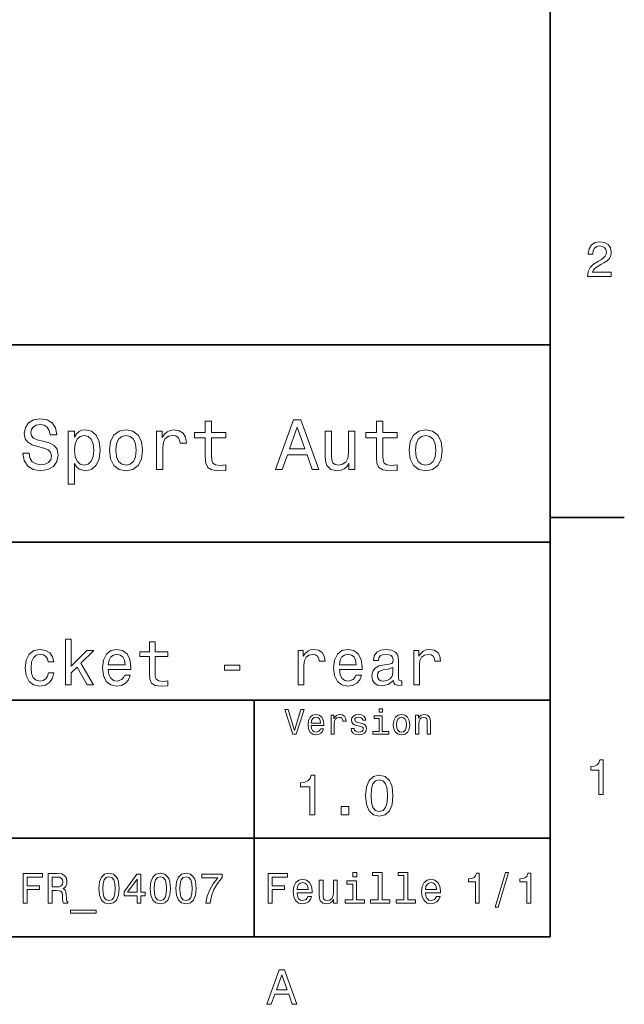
# Model space of a CAD drawing. Extents: x 0 to 297, y 0 to 210.
# Tile 8 of 9: x 233 to 294, y 3 to 103. Entities that reach past the tile are written whole.
import ezdxf

# ---------------------------------------------------------------- set-up
doc = ezdxf.new("R2010")
doc.units = 0

msp = doc.modelspace()

# ---------------------------------------------------------------- linework, layer by layer
at = {"color": 7, "lineweight": 35}
for p, q in [((287, 10), (287, 200)), ((97, 70), (287, 70)), ((287, 70), (287, 10)), ((162, 50), (287, 50)), ((162, 34), (287, 34)), ((257, 10), (257, 34)), ((162, 20), (287, 20)), ((10, 10), (287, 10)), ((97, 10), (287, 10))]:
    msp.add_line(p, q, dxfattribs=at)
at = {"color": 7, "lineweight": 35, "ltscale": 0.1875}
msp.add_line((287, 52.5), (294.5, 52.5), dxfattribs=at)
at = {"color": 7, "lineweight": 13}
for points in [[(290.76947, 76.916786), (293.175079, 76.916786), (293.175079, 77.350502), (291.273773, 77.350502), (291.3797, 77.587532), (291.561249, 77.784218), (292.121033, 78.142288), (292.418579, 78.293587), (292.751434, 78.510445), (292.988464, 78.762604), (293.124634, 79.060158), (293.175079, 79.398056), (293.089355, 79.821686), (292.852325, 80.154541), (292.489197, 80.366356), (292.020172, 80.442001), (291.536041, 80.35627), (291.167877, 80.119232), (290.930847, 79.740997), (290.850159, 79.241714), (290.850159, 79.171112), (291.309082, 79.171112), (291.309082, 79.211456), (291.354462, 79.554398), (291.490631, 79.806557), (291.707489, 79.967941), (291.994965, 80.023415), (292.287476, 79.972984), (292.504333, 79.846901), (292.645538, 79.650215), (292.695984, 79.403099), (292.660675, 79.171112), (292.56485, 78.974426), (292.403473, 78.802956), (292.181549, 78.651657), (291.884003, 78.490273), (291.389771, 78.177589), (291.041779, 77.844742), (290.835022, 77.441284), (290.76947, 76.931915)], [(234.20462, 59.030979), (233.548996, 59.030979), (233.693085, 58.267288), (234.053314, 57.70533), (234.608078, 57.366714), (235.357361, 57.244236), (236.099426, 57.359509), (236.654175, 57.67651), (237.007202, 58.17363), (237.136902, 58.82925), (237.028824, 59.420029), (236.726227, 59.801872), (236.236313, 60.054031), (235.580704, 60.241352), (235.018738, 60.378242), (234.651306, 60.536743), (234.442368, 60.767288), (234.377533, 61.127522), (234.442368, 61.451729), (234.629684, 61.696686), (234.917877, 61.862389), (235.314133, 61.920029), (235.71759, 61.84798), (236.034592, 61.653458), (236.24353, 61.32925), (236.344391, 60.889767), (237, 60.889767), (237, 60.904179), (236.884735, 61.581409), (236.546112, 62.085732), (236.01297, 62.402737), (235.292511, 62.510807), (234.644104, 62.402737), (234.139771, 62.100143), (233.815567, 61.631844), (233.700287, 61.026657), (233.793961, 60.486309), (234.067734, 60.118874), (234.5, 59.873917), (235.09079, 59.6866), (235.674362, 59.520893), (236.113831, 59.362389), (236.380402, 59.131844), (236.47406, 58.757202), (236.387619, 58.375359), (236.164276, 58.087173), (235.825653, 57.907059), (235.386169, 57.849422), (234.896255, 57.928673), (234.521622, 58.159222), (234.283875, 58.533859)], [(252.05043, 60.579971), (252.05043, 58.64193), (252.093658, 58.015129), (252.29538, 57.582851), (252.698853, 57.330688), (253.383286, 57.244236), (254.132568, 57.280258), (254.132568, 57.827808), (253.585022, 57.78458), (253.087891, 57.842216), (252.82132, 58.022331), (252.706055, 58.324928), (252.684448, 58.75), (252.684448, 60.579971), (254.132568, 60.579971), (254.132568, 61.120316), (252.684448, 61.120316), (252.684448, 62.251438), (252.05043, 62.251438), (252.05043, 61.120316), (250.955322, 61.120316), (250.955322, 60.579971)], [(259.175781, 57.381123), (259.838623, 57.381123), (260.364563, 58.850864), (262.360229, 58.850864), (262.886169, 57.381123), (263.563416, 57.381123), (261.733429, 62.388329), (260.998566, 62.388329)], [(269.399109, 60.579971), (269.399109, 58.64193), (269.442352, 58.015129), (269.644073, 57.582851), (270.047546, 57.330688), (270.731995, 57.244236), (271.481262, 57.280258), (271.481262, 57.827808), (270.933716, 57.78458), (270.436584, 57.842216), (270.170013, 58.022331), (270.054749, 58.324928), (270.033142, 58.75), (270.033142, 60.579971), (271.481262, 60.579971), (271.481262, 61.120316), (270.033142, 61.120316), (270.033142, 62.251438), (269.399109, 62.251438), (269.399109, 61.120316), (268.304016, 61.120316), (268.304016, 60.579971)], [(238.786743, 60.652016), (238.786743, 61.25), (238.15274, 61.25), (238.15274, 55.882565), (238.786743, 55.882565), (238.786743, 57.971901), (239.010101, 57.633286), (239.262253, 57.409943), (239.896271, 57.244236), (240.50145, 57.381123), (240.976959, 57.791786), (241.286743, 58.440201), (241.402023, 59.319164), (241.286743, 60.190922), (240.976959, 60.839336), (240.50145, 61.242794), (239.896271, 61.386887), (239.550446, 61.343658), (239.255051, 61.206772), (239.002899, 60.976223)], [(242.338623, 59.311958), (242.453888, 58.432995), (242.785309, 57.78458), (243.311249, 57.381123), (244.017303, 57.244236), (244.716141, 57.381123), (245.242081, 57.777374), (245.573486, 58.425793), (245.695969, 59.311958), (245.573486, 60.190922), (245.242081, 60.846542), (244.716141, 61.242794), (244.017303, 61.386887), (243.311249, 61.242794), (242.785309, 60.839336), (242.453888, 60.190922)], [(247.100861, 57.381123), (247.734863, 57.381123), (247.734863, 59.592937), (247.799713, 60.12608), (247.994232, 60.507923), (248.311249, 60.738472), (248.736313, 60.817722), (249.053314, 60.767288), (249.291077, 60.623199), (249.435165, 60.378242), (249.485596, 60.046829), (250.126801, 60.046829), (250.040344, 60.630402), (249.802597, 61.048271), (249.406342, 61.30043), (248.865997, 61.386887), (248.498566, 61.32925), (248.181549, 61.185158), (247.900574, 60.940201), (247.677246, 60.608788), (247.677246, 61.25), (247.100861, 61.25)], [(260.595093, 59.463257), (261.365997, 61.667866), (262.136902, 59.463257)], [(267.194519, 61.25), (266.560516, 61.25), (266.560516, 59.016571), (266.488464, 58.497837), (266.279541, 58.123196), (265.955322, 57.892651), (265.530243, 57.820602), (265.19165, 57.878242), (264.975494, 58.051151), (264.853027, 58.346542), (264.824219, 58.764408), (264.824219, 61.25), (264.190186, 61.25), (264.190186, 58.706772), (264.211792, 58.195244), (264.348694, 57.770172), (264.766571, 57.381123), (265.436584, 57.244236), (265.796814, 57.294666), (266.106628, 57.424351), (266.373199, 57.647694), (266.589325, 57.971901), (266.589325, 57.381123), (267.194519, 57.381123)], [(272.698853, 59.311958), (272.814117, 58.432995), (273.145508, 57.78458), (273.671448, 57.381123), (274.377502, 57.244236), (275.076355, 57.381123), (275.602295, 57.777374), (275.933716, 58.425793), (276.056183, 59.311958), (275.933716, 60.190922), (275.602295, 60.846542), (275.076355, 61.242794), (274.377502, 61.386887), (273.671448, 61.242794), (273.145508, 60.839336), (272.814117, 60.190922)], [(239.788193, 57.8134), (239.363129, 57.907059), (239.053314, 58.195244), (238.858795, 58.663544), (238.793945, 59.319164), (238.858795, 59.967579), (239.053314, 60.435879), (239.363129, 60.716858), (239.788193, 60.817722), (240.177246, 60.716858), (240.48703, 60.428673), (240.681564, 59.960373), (240.753601, 59.319164), (240.681564, 58.67075), (240.48703, 58.195244), (240.177246, 57.907059)], [(242.98703, 59.319164), (243.05188, 59.967579), (243.253601, 60.435879), (243.57782, 60.72406), (244.017303, 60.824928), (244.449585, 60.72406), (244.773773, 60.443081), (244.97551, 59.967579), (245.047546, 59.319164), (244.97551, 58.663544), (244.773773, 58.188038), (244.449585, 57.899853), (244.017303, 57.806194), (243.57782, 57.899853), (243.253601, 58.188038), (243.05188, 58.663544)], [(273.34726, 59.319164), (273.412109, 59.967579), (273.613831, 60.435879), (273.938019, 60.72406), (274.377502, 60.824928), (274.809784, 60.72406), (275.134003, 60.443081), (275.335724, 59.967579), (275.407776, 59.319164), (275.335724, 58.663544), (275.134003, 58.188038), (274.809784, 57.899853), (274.377502, 57.806194), (273.938019, 57.899853), (273.613831, 58.188038), (273.412109, 58.663544)], [(237.897705, 35.530258), (238.468307, 35.530258), (238.468307, 36.755764), (239.06485, 37.332851), (240.08934, 35.530258), (240.731262, 35.530258), (239.453888, 37.728386), (240.763687, 39.012245), (240.043945, 39.012245), (238.468307, 37.443081), (238.468307, 40.185879), (237.897705, 40.185879)], [(246.391937, 38.409222), (246.391937, 36.664986), (246.430847, 36.100864), (246.612396, 35.711815), (246.97551, 35.484871), (247.591507, 35.407059), (248.265854, 35.43948), (248.265854, 35.932274), (247.773056, 35.893372), (247.325653, 35.945244), (247.085739, 36.107349), (246.981995, 36.379681), (246.96254, 36.762245), (246.96254, 38.409222), (248.265854, 38.409222), (248.265854, 38.895531), (246.96254, 38.895531), (246.96254, 39.913544), (246.391937, 39.913544), (246.391937, 38.895531), (245.406342, 38.895531), (245.406342, 38.409222)], [(236.134003, 37.858067), (236.69812, 37.858067), (236.581421, 38.376801), (236.302597, 38.785301), (235.868164, 39.038185), (235.304047, 39.135445), (234.681564, 39.005764), (234.208221, 38.642651), (233.909943, 38.052593), (233.806198, 37.261528), (233.903458, 36.476944), (234.195251, 35.893372), (234.655624, 35.530258), (235.284576, 35.407059), (235.842224, 35.504322), (236.276657, 35.776657), (236.574936, 36.204609), (236.70462, 36.775215), (236.159943, 36.775215), (236.062683, 36.412102), (235.881134, 36.139767), (235.621765, 35.97118), (235.304047, 35.919308), (234.908508, 36.003601), (234.623199, 36.262966), (234.44812, 36.684437), (234.389771, 37.280979), (234.44812, 37.864552), (234.629684, 38.286022), (234.921478, 38.545387), (235.304047, 38.636166), (235.641205, 38.577808), (235.894104, 38.428673), (236.062683, 38.182274)], [(242.222626, 37.105907), (244.505051, 37.105907), (244.511536, 37.371758), (244.407776, 38.117435), (244.122482, 38.675072), (243.668594, 39.012245), (243.065567, 39.135445), (242.47551, 39.005764), (242.021622, 38.642651), (241.729828, 38.052593), (241.626083, 37.274494), (241.723358, 36.476944), (242.015137, 35.893372), (242.46254, 35.530258), (243.046112, 35.407059), (243.55188, 35.491352), (243.966858, 35.711815), (244.271622, 36.061958), (244.446686, 36.528816), (243.882568, 36.528816), (243.765854, 36.269451), (243.59726, 36.074928), (243.117432, 35.919308), (242.747833, 35.990631), (242.469025, 36.217579), (242.287476, 36.587173), (242.222626, 37.086452)], [(261.45462, 35.530258), (262.025208, 35.530258), (262.025208, 37.520893), (262.083557, 38.000721), (262.258667, 38.344379), (262.543945, 38.551872), (262.926514, 38.623199), (263.211823, 38.577808), (263.425781, 38.448124), (263.555481, 38.227665), (263.600861, 37.929394), (264.177948, 37.929394), (264.100159, 38.454609), (263.886169, 38.830692), (263.529541, 39.057636), (263.043213, 39.135445), (262.712524, 39.083572), (262.427246, 38.953888), (262.174347, 38.733429), (261.973328, 38.435158), (261.973328, 39.012245), (261.45462, 39.012245)], [(265.643372, 37.105907), (267.925781, 37.105907), (267.932281, 37.371758), (267.828522, 38.117435), (267.543213, 38.675072), (267.089355, 39.012245), (266.486328, 39.135445), (265.89624, 39.005764), (265.442383, 38.642651), (265.150574, 38.052593), (265.046814, 37.274494), (265.144104, 36.476944), (265.435883, 35.893372), (265.883301, 35.530258), (266.466858, 35.407059), (266.972626, 35.491352), (267.387604, 35.711815), (267.692383, 36.061958), (267.867432, 36.528816), (267.303314, 36.528816), (267.186584, 36.269451), (267.018005, 36.074928), (266.538177, 35.919308), (266.168579, 35.990631), (265.889771, 36.217579), (265.708221, 36.587173), (265.643372, 37.086452)], [(271.115997, 35.98415), (271.115997, 35.964695), (271.148407, 35.744236), (271.245667, 35.588615), (271.654175, 35.465416), (271.971893, 35.517288), (271.971893, 35.958214), (271.835754, 35.938759), (271.654175, 36.023052), (271.621765, 36.282421), (271.621765, 38.085014), (271.543945, 38.545387), (271.317017, 38.869595), (270.921478, 39.064121), (270.363831, 39.135445), (269.819153, 39.057636), (269.417145, 38.837173), (269.164276, 38.493515), (269.079956, 38.039623), (269.079956, 38.000721), (269.592224, 38.000721), (269.637604, 38.273052), (269.780273, 38.467579), (270.013672, 38.584293), (270.344391, 38.629681), (270.662109, 38.59726), (270.889038, 38.5), (271.025208, 38.331409), (271.070618, 38.09798), (271.044678, 37.825645), (270.940918, 37.68948), (270.681549, 37.624638), (270.195251, 37.572765), (269.637604, 37.456051), (269.242065, 37.248558), (269.008636, 36.924351), (268.937317, 36.444523), (269.002167, 36.016571), (269.203186, 35.698845), (269.527374, 35.497837), (269.974792, 35.426514), (270.57782, 35.562679)], [(273.164978, 35.530258), (273.735596, 35.530258), (273.735596, 37.520893), (273.793945, 38.000721), (273.969025, 38.344379), (274.254333, 38.551872), (274.636902, 38.623199), (274.92218, 38.577808), (275.136169, 38.448124), (275.265869, 38.227665), (275.311249, 37.929394), (275.888336, 37.929394), (275.810516, 38.454609), (275.596558, 38.830692), (275.239929, 39.057636), (274.753601, 39.135445), (274.422913, 39.083572), (274.137604, 38.953888), (273.884735, 38.733429), (273.683716, 38.435158), (273.683716, 39.012245), (273.164978, 39.012245)], [(242.222626, 37.585735), (242.293945, 38.033138), (242.469025, 38.363831), (242.734879, 38.564842), (243.085022, 38.636166), (243.42868, 38.564842), (243.694519, 38.363831), (243.856628, 38.033138), (243.914993, 37.585735)], [(265.643372, 37.585735), (265.714691, 38.033138), (265.889771, 38.363831), (266.15564, 38.564842), (266.505768, 38.636166), (266.849426, 38.564842), (267.115265, 38.363831), (267.277374, 38.033138), (267.335754, 37.585735)], [(253.991364, 37.015129), (255.560516, 37.015129), (255.560516, 37.527378), (253.991364, 37.527378)], [(271.051147, 36.749279), (270.973328, 36.412102), (270.765869, 36.152737), (270.45462, 35.98415), (270.072052, 35.925793), (269.825653, 35.958214), (269.650574, 36.061958), (269.540344, 36.243515), (269.507935, 36.496395), (269.533875, 36.723343), (269.637604, 36.885445), (270.052612, 37.067001), (270.57782, 37.14481), (271.051147, 37.30043)], [(261.71109, 33.03458), (261.08429, 30.905619), (260.439484, 33.03458), (260.09726, 33.03458), (260.904175, 30.530979), (261.264404, 30.530979), (262.053314, 33.03458)], [(269.992798, 33.117435), (269.657776, 33.117435), (269.657776, 32.757202), (269.992798, 32.757202)], [(262.784576, 31.40634), (264.052582, 31.40634), (264.056183, 31.554033), (263.998566, 31.9683), (263.840057, 32.278099), (263.587891, 32.465416), (263.252869, 32.533859), (262.925079, 32.461815), (262.672913, 32.260086), (262.510803, 31.932276), (262.453156, 31.5), (262.507202, 31.056915), (262.669312, 30.732708), (262.917877, 30.530979), (263.242065, 30.462536), (263.523041, 30.509365), (263.753601, 30.631844), (263.922913, 30.826368), (264.020172, 31.085733), (263.706787, 31.085733), (263.641937, 30.941643), (263.548279, 30.833572), (263.281708, 30.747118), (263.076355, 30.786743), (262.921478, 30.912823), (262.820618, 31.118155), (262.784576, 31.395533)], [(262.784576, 31.672911), (262.824219, 31.921469), (262.921478, 32.105186), (263.069153, 32.216858), (263.263702, 32.256485), (263.45462, 32.216858), (263.602295, 32.105186), (263.692352, 31.921469), (263.724792, 31.672911)], [(264.794678, 30.530979), (265.111664, 30.530979), (265.111664, 31.636887), (265.144104, 31.903458), (265.241364, 32.094379), (265.399841, 32.209652), (265.612396, 32.249279), (265.770905, 32.224064), (265.889771, 32.152016), (265.961823, 32.029537), (265.98703, 31.863832), (266.307648, 31.863832), (266.264404, 32.155621), (266.145538, 32.364552), (265.947418, 32.490635), (265.677246, 32.533859), (265.49353, 32.505043), (265.335022, 32.432995), (265.194519, 32.310516), (265.082855, 32.144814), (265.082855, 32.465416), (264.794678, 32.465416)], [(267.791779, 31.658501), (267.485596, 31.730547), (267.258636, 31.8134), (267.182983, 31.982708), (267.20462, 32.101585), (267.280273, 32.188038), (267.40274, 32.242073), (267.579254, 32.263687), (267.748566, 32.242073), (267.881836, 32.177231), (267.968292, 32.079971), (268.004333, 31.950287), (268.314117, 31.950287), (268.314117, 31.957493), (268.260101, 32.191643), (268.112396, 32.375359), (267.881836, 32.490635), (267.579254, 32.533859), (267.273041, 32.490635), (267.049713, 32.371758), (266.90921, 32.195244), (266.865997, 31.971901), (266.898407, 31.755764), (266.999268, 31.604465), (267.164978, 31.496397), (267.406342, 31.420748), (267.759369, 31.334293), (267.975494, 31.244236), (268.033142, 31.17219), (268.054749, 31.064121), (268.022339, 30.930836), (267.935883, 30.829971), (267.79538, 30.765129), (267.608063, 30.743515), (267.409943, 30.765129), (267.265839, 30.840778), (267.168579, 30.963255), (267.128967, 31.132565), (266.822754, 31.132565), (266.873199, 30.844379), (267.020905, 30.635447), (267.255035, 30.509365), (267.579254, 30.462536), (267.917877, 30.509365), (268.166412, 30.635447), (268.317719, 30.837175), (268.371765, 31.100143), (268.332123, 31.327089), (268.220459, 31.481987), (268.036743, 31.582851)], [(269.981995, 30.79755), (269.981995, 32.400574), (269.167877, 32.400574), (269.167877, 32.130402), (269.664978, 32.130402), (269.664978, 30.79755), (269.016571, 30.79755), (269.016571, 30.530979), (270.637604, 30.530979), (270.637604, 30.79755)], [(271.087891, 31.496397), (271.145538, 31.056915), (271.311249, 30.732708), (271.574219, 30.530979), (271.927246, 30.462536), (272.276672, 30.530979), (272.539612, 30.729107), (272.705322, 31.053314), (272.766571, 31.496397), (272.705322, 31.935879), (272.539612, 32.263687), (272.276672, 32.461815), (271.927246, 32.533859), (271.574219, 32.461815), (271.311249, 32.260086), (271.145538, 31.935879)], [(271.412109, 31.5), (271.444519, 31.824207), (271.54538, 32.058357), (271.707489, 32.20245), (271.927246, 32.25288), (272.143372, 32.20245), (272.305481, 32.061958), (272.406342, 31.824207), (272.442352, 31.5), (272.406342, 31.17219), (272.305481, 30.934437), (272.143372, 30.790344), (271.927246, 30.743515), (271.707489, 30.790344), (271.54538, 30.934437), (271.444519, 31.17219)], [(273.350159, 30.530979), (273.667145, 30.530979), (273.667145, 31.647694), (273.699554, 31.903458), (273.804047, 32.090778), (273.966125, 32.206051), (274.182281, 32.249279), (274.355194, 32.213257), (274.463257, 32.115993), (274.517303, 31.95389), (274.535309, 31.737751), (274.535309, 30.530979), (274.852295, 30.530979), (274.852295, 31.802593), (274.837891, 32.058357), (274.773041, 32.270893), (274.560516, 32.465416), (274.229095, 32.533859), (274.04538, 32.508644), (273.890503, 32.440201), (273.757202, 32.324928), (273.65274, 32.170029), (273.65274, 32.465416), (273.350159, 32.465416)], [(291.909241, 24.416786), (292.368164, 24.416786), (292.368164, 27.942001), (292.025208, 27.942001), (291.934448, 27.634365), (291.752899, 27.427593), (291.475525, 27.306557), (291.092224, 27.266211), (291.092224, 26.90814), (291.909241, 26.90814)], [(262.631134, 22.360231), (263.155609, 22.360231), (263.155609, 26.38905), (262.763702, 26.38905), (262.659943, 26.037464), (262.452454, 25.801153), (262.135437, 25.662825), (261.697418, 25.616714), (261.697418, 25.207493), (262.631134, 25.207493)], [(268.285309, 24.314121), (268.371765, 23.409224), (268.642639, 22.763689), (269.074921, 22.371759), (269.674347, 22.244957), (270.268005, 22.371759), (270.700287, 22.763689), (270.965424, 23.409224), (271.057648, 24.314121), (270.965424, 25.213257), (270.855896, 25.570606), (270.700287, 25.864553), (270.268005, 26.256485), (269.674347, 26.38905), (269.074921, 26.256485), (268.642639, 25.858791), (268.371765, 25.213257)], [(268.838623, 24.314121), (268.884735, 25.011528), (269.028809, 25.51297), (269.288177, 25.806917), (269.674347, 25.910664), (270.054749, 25.806917), (270.314117, 25.51297), (270.458221, 25.011528), (270.504333, 24.314121), (270.458221, 23.610952), (270.314117, 23.10951), (270.054749, 22.815563), (269.674347, 22.717581), (269.288177, 22.815563), (269.028809, 23.10951), (268.884735, 23.610952)], [(265.806915, 22.360231), (266.602295, 22.360231), (266.602295, 23.219021), (265.806915, 23.219021)], [(233.596527, 13.428675), (233.99855, 13.428675), (233.99855, 14.807637), (235.260803, 14.807637), (235.260803, 15.166427), (233.99855, 15.166427), (233.99855, 16.065563), (235.55043, 16.065563), (235.55043, 16.428675), (233.596527, 16.428675)], [(236.121033, 13.428675), (236.523041, 13.428675), (236.523041, 14.695246), (236.933716, 14.695246), (237.236298, 14.682277), (237.426514, 14.621758), (237.530258, 14.479107), (237.573486, 14.224064), (237.595093, 13.835014), (237.621033, 13.579971), (237.672897, 13.428675), (238.126801, 13.428675), (238.126801, 13.510807), (238.027374, 13.631845), (237.992783, 13.856628), (237.962524, 14.340778), (237.889038, 14.699568), (237.789612, 14.81196), (237.634003, 14.894093), (237.806915, 15.002162), (237.927948, 15.153459), (238.005753, 15.34366), (238.031693, 15.572767), (237.971176, 15.93588), (237.798264, 16.208214), (237.512955, 16.372478), (237.123917, 16.428675), (236.121033, 16.428675)], [(237.01152, 16.061239), (237.275208, 16.035303), (237.46109, 15.953171), (237.577805, 15.801874), (237.616714, 15.564121), (237.573486, 15.313401), (237.456772, 15.162104), (237.257919, 15.084294), (236.98558, 15.06268), (236.523041, 15.06268), (236.523041, 16.061239)], [(241.247833, 14.894093), (241.312668, 14.215418), (241.515839, 13.731268), (241.840057, 13.43732), (242.289612, 13.342219), (242.734863, 13.43732), (243.059067, 13.731268), (243.257919, 14.215418), (243.327087, 14.894093), (243.257919, 15.568444), (243.175781, 15.836456), (243.059067, 16.056917), (242.734863, 16.350864), (242.289612, 16.450289), (241.840057, 16.350864), (241.515839, 16.052593), (241.312668, 15.568444)], [(241.662811, 14.894093), (241.697403, 15.417148), (241.805466, 15.793228), (242, 16.013689), (242.289612, 16.091499), (242.574921, 16.013689), (242.76944, 15.793228), (242.877518, 15.417148), (242.912094, 14.894093), (242.877518, 14.366715), (242.76944, 13.990634), (242.574921, 13.770173), (242.289612, 13.696686), (242, 13.770173), (241.805466, 13.990634), (241.697403, 14.366715)], [(245.129669, 13.428675), (245.518723, 13.428675), (245.518723, 14.172191), (245.946686, 14.172191), (245.946686, 14.518012), (245.518723, 14.518012), (245.518723, 16.363834), (245.125351, 16.363834), (243.811234, 14.552594), (243.811234, 14.172191), (245.129669, 14.172191)], [(246.452438, 14.894093), (246.517288, 14.215418), (246.720459, 13.731268), (247.044662, 13.43732), (247.494232, 13.342219), (247.939468, 13.43732), (248.263687, 13.731268), (248.462524, 14.215418), (248.531693, 14.894093), (248.462524, 15.568444), (248.380402, 15.836456), (248.263687, 16.056917), (247.939468, 16.350864), (247.494232, 16.450289), (247.044662, 16.350864), (246.720459, 16.052593), (246.517288, 15.568444)], [(246.867432, 14.894093), (246.902008, 15.417148), (247.010086, 15.793228), (247.204605, 16.013689), (247.494232, 16.091499), (247.779526, 16.013689), (247.97406, 15.793228), (248.082123, 15.417148), (248.116714, 14.894093), (248.082123, 14.366715), (247.97406, 13.990634), (247.779526, 13.770173), (247.494232, 13.696686), (247.204605, 13.770173), (247.010086, 13.990634), (246.902008, 14.366715)], [(249.054749, 14.894093), (249.119583, 14.215418), (249.322754, 13.731268), (249.646973, 13.43732), (250.096527, 13.342219), (250.541779, 13.43732), (250.865982, 13.731268), (251.064835, 14.215418), (251.134003, 14.894093), (251.064835, 15.568444), (250.982697, 15.836456), (250.865982, 16.056917), (250.541779, 16.350864), (250.096527, 16.450289), (249.646973, 16.350864), (249.322754, 16.052593), (249.119583, 15.568444)], [(249.469727, 14.894093), (249.504318, 15.417148), (249.612381, 15.793228), (249.806915, 16.013689), (250.096527, 16.091499), (250.381836, 16.013689), (250.576355, 15.793228), (250.684433, 15.417148), (250.719009, 14.894093), (250.684433, 14.366715), (250.576355, 13.990634), (250.381836, 13.770173), (250.096527, 13.696686), (249.806915, 13.770173), (249.612381, 13.990634), (249.504318, 14.366715)], [(252.097977, 13.428675), (252.534576, 13.428675), (252.677231, 14.141932), (252.927948, 14.807637), (253.28241, 15.425793), (253.744949, 16.005043), (253.744949, 16.363834), (251.687317, 16.363834), (251.687317, 15.970462), (253.329971, 15.970462), (252.854462, 15.386889), (252.495667, 14.777378), (252.244949, 14.128963)], [(258.414978, 13.428675), (258.817017, 13.428675), (258.817017, 14.807637), (260.079254, 14.807637), (260.079254, 15.166427), (258.817017, 15.166427), (258.817017, 16.065563), (260.368866, 16.065563), (260.368866, 16.428675), (258.414978, 16.428675)], [(267.389038, 16.532421), (266.98703, 16.532421), (266.98703, 16.100145), (267.389038, 16.100145)], [(269.572052, 16.212536), (269.572052, 13.748559), (268.789612, 13.748559), (268.789612, 13.428675), (270.73056, 13.428675), (270.73056, 13.748559), (269.952454, 13.748559), (269.952454, 16.532421), (268.975494, 16.532421), (268.975494, 16.212536)], [(272.174347, 16.212536), (272.174347, 13.748559), (271.391937, 13.748559), (271.391937, 13.428675), (273.332855, 13.428675), (273.332855, 13.748559), (272.554749, 13.748559), (272.554749, 16.532421), (271.57782, 16.532421), (271.57782, 16.212536)], [(279.416443, 13.428675), (279.809814, 13.428675), (279.809814, 16.450289), (279.515839, 16.450289), (279.438049, 16.1866), (279.28241, 16.009367), (279.044678, 15.905621), (278.716125, 15.871038), (278.716125, 15.564121), (279.416443, 15.564121)], [(281.42218, 13.026657), (281.720459, 13.026657), (282.766571, 16.510807), (282.463989, 16.510807)], [(284.621033, 13.428675), (285.014404, 13.428675), (285.014404, 16.450289), (284.720459, 16.450289), (284.642639, 16.1866), (284.48703, 16.009367), (284.249268, 15.905621), (283.920746, 15.871038), (283.920746, 15.564121), (284.621033, 15.564121)], [(244.174347, 14.518012), (245.129669, 15.862392), (245.129669, 14.518012)], [(261.341492, 14.479107), (262.863098, 14.479107), (262.867432, 14.656341), (262.798279, 15.153459), (262.608063, 15.525217), (262.305481, 15.75), (261.903473, 15.832133), (261.510101, 15.745678), (261.207489, 15.503603), (261.01297, 15.110231), (260.943817, 14.591499), (261.008636, 14.059798), (261.203156, 13.67075), (261.501434, 13.428675), (261.890503, 13.346542), (262.227661, 13.402739), (262.504333, 13.549712), (262.707489, 13.783141), (262.824219, 14.09438), (262.44812, 14.09438), (262.370331, 13.92147), (262.257935, 13.791787), (261.938049, 13.688041), (261.69165, 13.735591), (261.505768, 13.886888), (261.384735, 14.133286), (261.341492, 14.466139)], [(261.341492, 14.798992), (261.389038, 15.097262), (261.505768, 15.317724), (261.682983, 15.45173), (261.916412, 15.49928), (262.145538, 15.45173), (262.322754, 15.317724), (262.430847, 15.097262), (262.469727, 14.798992)], [(265.400574, 15.75), (265.020172, 15.75), (265.020172, 14.409943), (264.976959, 14.098703), (264.851593, 13.873919), (264.657074, 13.735591), (264.402008, 13.692364), (264.198853, 13.726946), (264.069153, 13.830692), (263.995667, 14.007925), (263.978394, 14.258646), (263.978394, 15.75), (263.597992, 15.75), (263.597992, 14.224064), (263.610962, 13.917148), (263.693085, 13.662104), (263.943817, 13.428675), (264.345825, 13.346542), (264.561951, 13.376801), (264.747833, 13.454611), (264.907776, 13.588617), (265.037476, 13.783141), (265.037476, 13.428675), (265.400574, 13.428675)], [(267.376068, 13.748559), (267.376068, 15.672191), (266.399139, 15.672191), (266.399139, 15.347983), (266.995667, 15.347983), (266.995667, 13.748559), (266.21759, 13.748559), (266.21759, 13.428675), (268.162811, 13.428675), (268.162811, 13.748559)], [(274.353027, 14.479107), (275.874634, 14.479107), (275.878967, 14.656341), (275.809814, 15.153459), (275.619598, 15.525217), (275.317017, 15.75), (274.914978, 15.832133), (274.521606, 15.745678), (274.219025, 15.503603), (274.024506, 15.110231), (273.955322, 14.591499), (274.020172, 14.059798), (274.214691, 13.67075), (274.51297, 13.428675), (274.902008, 13.346542), (275.239197, 13.402739), (275.515839, 13.549712), (275.719025, 13.783141), (275.835724, 14.09438), (275.459656, 14.09438), (275.381836, 13.92147), (275.26944, 13.791787), (274.949554, 13.688041), (274.703186, 13.735591), (274.517303, 13.886888), (274.39624, 14.133286), (274.353027, 14.466139)], [(274.353027, 14.798992), (274.400574, 15.097262), (274.517303, 15.317724), (274.694519, 15.45173), (274.927948, 15.49928), (275.157074, 15.45173), (275.33429, 15.317724), (275.442352, 15.097262), (275.481262, 14.798992)], [(238.386154, 12.711096), (238.386154, 12.408502), (240.988464, 12.408502), (240.988464, 12.711096)], [(258.266846, 3.166787), (258.730835, 3.166787), (259.098999, 4.195605), (260.495972, 4.195605), (260.864105, 3.166787), (261.338165, 3.166787), (260.05719, 6.67183), (259.542786, 6.67183)], [(259.260376, 4.624279), (259.799988, 6.167507), (260.33963, 4.624279)]]:
    msp.add_lwpolyline(points, close=True, dxfattribs=at)

doc.saveas('drawing.dxf')
